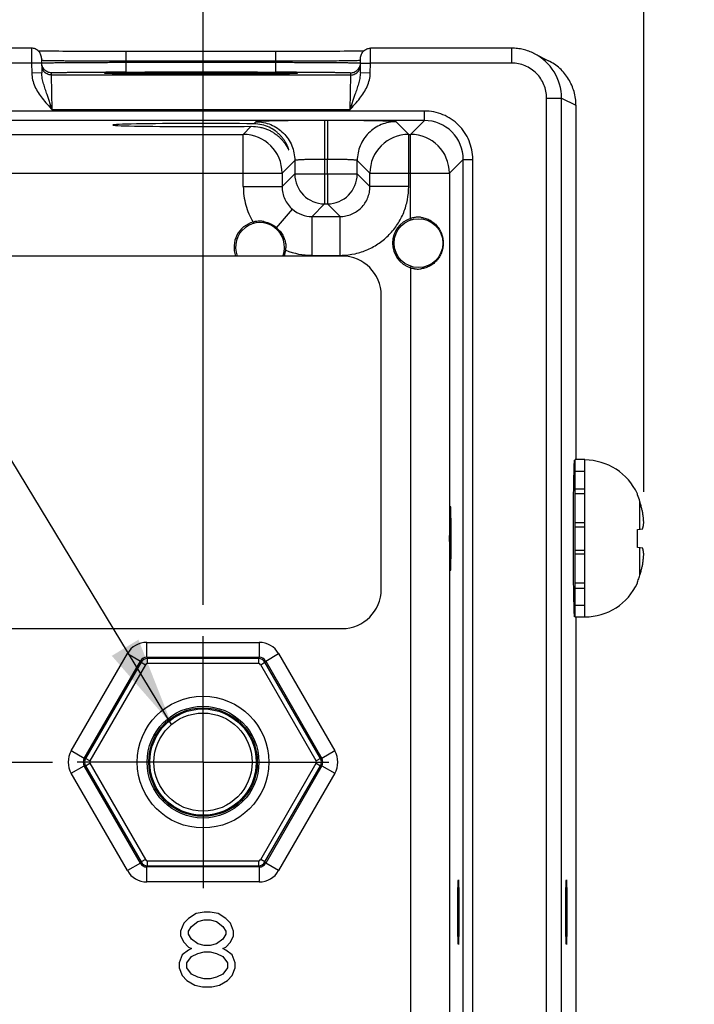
# Model space of a CAD drawing. Header units: inches. Extents: x 0 to 34, y 0 to 22.
# Tile 40 of 51: x 16.9 to 18.2, y 14.1 to 16. Entities that reach past the tile are written whole.
import ezdxf

# ---------------------------------------------------------------- set-up
doc = ezdxf.new("R2010")
doc.units = ezdxf.units.IN
doc.header["$LTSCALE"] = 1.87
doc.header["$MEASUREMENT"] = 0
doc.linetypes.add('CENTER', pattern=[0.6, 0.375, -0.075, 0.075, -0.075])
doc.layers.get('0').update_dxf_attribs({"linetype": 'CONTINUOUS'})
for name, color, linetype in [('02___PRT_ALL_AXES', 7, 'CONTINUOUS'), ('03___PRT_ALL_CURVES', 7, 'CONTINUOUS'), ('DETAIL', 7, 'CONTINUOUS'), ('DIMENSIONS', 7, 'CONTINUOUS')]:
    doc.layers.add(name, color=color, linetype=linetype)
doc.styles.get("Standard").update_dxf_attribs({"font": 'txt', "width": 0.8})
doc.dimstyles.new('DIMSTYLE_1', dxfattribs={"dimtxt": 0.125, "dimasz": 0.18, "dimexe": 0.18, "dimexo": 0.0625, "dimgap": 0.09, "dimtad": 0, "dimtih": 1, "dimtoh": 1, "dimdec": 3, "dimzin": 4, "dimdsep": 46, "dimtxsty": 'STANDARD', "dimblk": '_FILLED', "dimblk1": '_FILLED', "dimblk2": '_FILLED', "dimcen": 0.09, "dimadec": 0, "dimazin": 0, "dimtp": 0.001, "dimtm": 0.001, "dimtfac": 1, "dimtdec": 3, "dimtofl": 0, "dimtmove": 0, "dimatfit": 3, "dimldrblk": '_FILLED', "dimfxl": 1, "dimtolj": 1, "dimtzin": 4, "dimarcsym": 0})
doc.dimstyles.get("Standard").update_dxf_attribs({"dimtxt": 0.125, "dimasz": 0.18, "dimexe": 0.18, "dimexo": 0.0625, "dimgap": 0.09, "dimtad": 0, "dimtih": 1, "dimtoh": 1, "dimdec": 3, "dimzin": 4, "dimdsep": 46, "dimtxsty": 'STANDARD', "dimblk": '_FILLED', "dimblk1": '_FILLED', "dimblk2": '_FILLED', "dimcen": 0.09, "dimadec": 0, "dimazin": 0, "dimtol": 1, "dimtp": 0.01, "dimtm": 0.01, "dimtfac": 1, "dimtdec": 3, "dimtofl": 0, "dimtmove": 0, "dimatfit": 3, "dimldrblk": '_FILLED', "dimfxl": 1, "dimtolj": 1, "dimtzin": 4, "dimarcsym": 0})

# ---------------------------------------------------------------- blocks, each defined once
blk = doc.blocks.new('*D3')
at = {"layer": 'DIMENSIONS', "color": 2, "linetype": 'CONTINUOUS'}
blk.add_line((17.2453, 14.8535), (17.2453, 16.6435), dxfattribs=at)
at = {"layer": 'DIMENSIONS', "color": 2, "linetype": 'CONTINUOUS', "insert": (17.1828, 16.706), "char_height": 0.125, "width": 1.425, "attachment_point": 1, "rotation": 90, "line_spacing_factor": 0.9}
blk.add_mtext('9.665{\\Ftxt.shx;\\W1.000000;\\H0.125000; }[245.49]', dxfattribs=at)
blk = doc.blocks.new('_FILLED')
at = {"color": 0, "linetype": 'BYBLOCK'}
blk.add_solid([(0, 0), (-1, 0.174), (-1, -0.174)], dxfattribs=at)
blk = doc.blocks.new('*D4')
at = {"layer": 'DIMENSIONS', "color": 2, "linetype": 'CONTINUOUS'}
blk.add_line((18.1305, 15.0809), (18.1305, 16.6435), dxfattribs=at)
at = {"layer": 'DIMENSIONS', "color": 2, "linetype": 'CONTINUOUS', "insert": (18.068, 16.706), "char_height": 0.125, "width": 1.525, "attachment_point": 1, "rotation": 90, "line_spacing_factor": 0.9}
blk.add_mtext('10.550{\\Ftxt.shx;\\W1.000000;\\H0.125000; }[267.97]', dxfattribs=at)

msp = doc.modelspace()

# ---------------------------------------------------------------- linework, layer by layer
at = {"color": 7, "linetype": 'CONTINUOUS'}
for p, q in [((16.9008, 15.9713), (16.6518, 15.9713)), ((16.9008, 15.9713), (16.901, 15.9413)), ((16.9246, 15.9655), (16.9201, 15.9655)), ((16.9297, 15.9654), (16.9246, 15.9655)), ((16.9353, 15.9653), (16.9297, 15.9654)), ((16.9415, 15.9652), (16.9353, 15.9653)), ((16.9483, 15.9652), (16.9415, 15.9652)), ((16.9557, 15.9651), (16.9483, 15.9652)), ((16.9636, 15.965), (16.9557, 15.9651)), ((16.9721, 15.965), (16.9636, 15.965)), ((16.9812, 15.9649), (16.9721, 15.965)), ((16.9908, 15.9649), (16.9812, 15.9649)), ((17.0009, 15.9648), (16.9908, 15.9649)), ((17.0116, 15.9648), (17.0009, 15.9648)), ((17.0227, 15.9647), (17.0116, 15.9648)), ((17.0343, 15.9647), (17.0227, 15.9647)), ((17.0463, 15.9647), (17.0343, 15.9647)), ((17.0587, 15.9646), (17.0463, 15.9647)), ((17.0715, 15.9646), (17.0587, 15.9646)), ((17.0845, 15.9646), (17.0715, 15.9646)), ((17.3917, 15.9646), (17.0845, 15.9646)), ((17.0909, 15.945), (17.0909, 15.9646)), ((17.4018, 15.9646), (17.3917, 15.9646)), ((17.3917, 15.945), (17.3917, 15.9646)), ((17.4177, 15.9646), (17.4018, 15.9646)), ((17.4331, 15.9646), (17.4177, 15.9646)), ((17.4478, 15.9647), (17.4331, 15.9646)), ((17.4619, 15.9647), (17.4478, 15.9647)), ((17.4753, 15.9648), (17.4619, 15.9647)), ((17.4878, 15.9648), (17.4753, 15.9648)), ((17.4994, 15.9649), (17.4878, 15.9648)), ((17.5102, 15.965), (17.4994, 15.9649)), ((17.52, 15.965), (17.5102, 15.965)), ((17.529, 15.9651), (17.52, 15.965)), ((17.5371, 15.9652), (17.529, 15.9651)), ((17.5444, 15.9653), (17.5371, 15.9652)), ((17.5508, 15.9654), (17.5444, 15.9653)), ((17.5564, 15.9654), (17.5508, 15.9654)), ((17.5614, 15.9655), (17.5564, 15.9654)), ((17.5656, 15.9656), (17.5614, 15.9655)), ((17.5682, 15.9657), (17.5656, 15.9656)), ((17.5816, 15.9413), (17.5818, 15.9713)), ((17.8653, 15.9713), (17.5818, 15.9713)), ((17.8653, 15.9413), (17.8653, 15.9713)), ((17.9101, 15.9607), (17.939, 15.9462)), ((16.901, 15.9413), (16.6516, 15.9413)), ((16.921, 15.9416), (16.901, 15.9413)), ((16.901, 15.9413), (16.9013, 15.9215)), ((16.9208, 15.9516), (16.9213, 15.9219)), ((16.9211, 15.9465), (16.9209, 15.9466)), ((17.3917, 15.945), (17.0909, 15.945)), ((17.0909, 15.945), (17.0909, 15.943)), ((17.0909, 15.943), (17.3917, 15.943)), ((17.0909, 15.9234), (17.0909, 15.943)), ((17.3917, 15.945), (17.3917, 15.943)), ((17.3917, 15.9234), (17.3917, 15.943)), ((17.5617, 15.9466), (17.56, 15.9464)), ((17.5613, 15.9219), (17.5618, 15.9516)), ((17.5616, 15.9416), (17.5816, 15.9413)), ((17.5813, 15.9215), (17.5816, 15.9413)), ((17.8653, 15.9413), (17.5816, 15.9413)), ((16.9213, 15.9219), (16.9013, 15.9215)), ((16.9411, 15.9174), (16.941, 15.9221)), ((17.5415, 15.9174), (16.9411, 15.9174)), ((16.9426, 15.8474), (16.9411, 15.9174)), ((17.051, 15.9212), (17.0574, 15.921)), ((17.0567, 15.921), (17.0543, 15.9211)), ((17.0595, 15.921), (17.0567, 15.921)), ((17.0629, 15.9209), (17.0595, 15.921)), ((17.0669, 15.9208), (17.0629, 15.9209)), ((17.0714, 15.9207), (17.0669, 15.9208)), ((17.0764, 15.9206), (17.0714, 15.9207)), ((17.0821, 15.9206), (17.0764, 15.9206)), ((17.0884, 15.9205), (17.0821, 15.9206)), ((17.0954, 15.9204), (17.0884, 15.9205)), ((17.0909, 15.9234), (17.3917, 15.9234)), ((17.103, 15.9203), (17.0954, 15.9204)), ((17.1113, 15.9203), (17.103, 15.9203)), ((17.1202, 15.9202), (17.1113, 15.9203)), ((17.1298, 15.9202), (17.1202, 15.9202)), ((17.14, 15.9201), (17.1298, 15.9202)), ((17.1508, 15.92), (17.14, 15.9201)), ((17.1622, 15.92), (17.1508, 15.92)), ((17.1741, 15.9199), (17.1622, 15.92)), ((17.1866, 15.9199), (17.1741, 15.9199)), ((17.1995, 15.9199), (17.1866, 15.9199)), ((17.2128, 15.9199), (17.1995, 15.9199)), ((17.2265, 15.9198), (17.2128, 15.9199)), ((17.2404, 15.9198), (17.2265, 15.9198)), ((17.2384, 15.9198), (17.2413, 15.9198)), ((17.2551, 15.9198), (17.2404, 15.9198)), ((17.2413, 15.9198), (17.2445, 15.9198)), ((17.2684, 15.9199), (17.2551, 15.9198)), ((17.2814, 15.9199), (17.2684, 15.9199)), ((17.294, 15.9199), (17.2814, 15.9199)), ((17.3062, 15.9199), (17.294, 15.9199)), ((17.3179, 15.92), (17.3062, 15.9199)), ((17.3291, 15.92), (17.3179, 15.92)), ((17.3398, 15.9201), (17.3291, 15.92)), ((17.3499, 15.9201), (17.3398, 15.9201)), ((17.3593, 15.9202), (17.3499, 15.9201)), ((17.3682, 15.9203), (17.3593, 15.9202)), ((17.3765, 15.9203), (17.3682, 15.9203)), ((17.3842, 15.9204), (17.3765, 15.9203)), ((17.3912, 15.9205), (17.3842, 15.9204)), ((17.3976, 15.9205), (17.3912, 15.9205)), ((17.4035, 15.9206), (17.3976, 15.9205)), ((17.4087, 15.9207), (17.4035, 15.9206)), ((17.4134, 15.9208), (17.4087, 15.9207)), ((17.4175, 15.9208), (17.4134, 15.9208)), ((17.4211, 15.9209), (17.4175, 15.9208)), ((17.4242, 15.921), (17.4211, 15.9209)), ((17.4268, 15.9211), (17.4242, 15.921)), ((17.425, 15.921), (17.4316, 15.9212)), ((17.4289, 15.9211), (17.4268, 15.9211)), ((17.4305, 15.9212), (17.4289, 15.9211)), ((17.5415, 15.9174), (17.54, 15.8474)), ((17.5416, 15.9221), (17.5415, 15.9174)), ((17.5813, 15.9215), (17.5613, 15.9219)), ((16.9426, 15.8474), (16.9321, 15.8784)), ((17.5505, 15.8784), (17.54, 15.8474)), ((17.9353, 15.8713), (17.9653, 15.8713)), ((17.9353, 12.6028), (17.9353, 15.8713)), ((17.9653, 15.8713), (17.9943, 15.8568)), ((17.9653, 12.6028), (17.9653, 15.8713)), ((17.9943, 15.8568), (17.9943, 15.1453)), ((17.69, 15.8452), (10.2997, 15.8452)), ((17.54, 15.8474), (16.9426, 15.8474)), ((17.69, 15.8262), (17.69, 15.8452)), ((17.69, 15.8262), (10.2997, 15.8262)), ((17.3423, 15.8145), (17.3262, 15.7984)), ((17.3515, 15.8238), (17.3473, 15.8195)), ((17.4951, 15.8261), (17.4895, 15.8261)), ((17.4895, 15.8261), (17.4895, 15.7482)), ((17.4951, 15.8261), (17.4951, 15.7482)), ((17.6584, 15.7984), (17.6331, 15.8238)), ((17.69, 15.8262), (17.6622, 15.7984)), ((16.7284, 15.7984), (17.3262, 15.7984)), ((17.3262, 15.6934), (17.3262, 15.7984)), ((17.6584, 15.7984), (17.6622, 15.7984)), ((17.6584, 15.6934), (17.6584, 15.7984)), ((17.6622, 15.6296), (17.6622, 15.7984)), ((17.4295, 15.7458), (17.4042, 15.7204)), ((17.4295, 15.7458), (17.4295, 15.7188)), ((17.4951, 15.7482), (17.4895, 15.7482)), ((17.4895, 15.7482), (17.4895, 15.7188)), ((17.4951, 15.7188), (17.4951, 15.7482)), ((17.5551, 15.7188), (17.5551, 15.7458)), ((17.5805, 15.7204), (17.5551, 15.7458)), ((17.768, 15.7482), (17.7402, 15.7204)), ((17.768, 15.7482), (17.787, 15.7482)), ((17.768, 12.7259), (17.768, 15.7482)), ((17.787, 12.7259), (17.787, 15.7482)), ((16.6505, 15.7204), (17.4042, 15.7204)), ((17.4042, 15.7204), (17.4042, 15.6934)), ((17.4295, 15.7188), (17.4042, 15.6934)), ((17.4295, 15.7188), (17.5551, 15.7188)), ((17.4895, 15.7188), (17.4895, 15.6588)), ((17.4951, 15.7188), (17.4951, 15.6588)), ((17.5551, 15.7188), (17.5805, 15.6934)), ((17.5805, 15.7204), (17.7402, 15.7204)), ((17.5805, 15.6934), (17.5805, 15.7204)), ((17.7402, 15.7204), (17.7402, 12.7537)), ((17.3262, 15.6934), (17.4042, 15.6934)), ((17.6584, 15.6934), (17.5805, 15.6934)), ((17.4895, 15.6588), (17.4642, 15.6334)), ((17.4895, 15.6588), (17.4951, 15.6588)), ((17.4951, 15.6588), (17.5205, 15.6334)), ((17.393, 15.6109), (17.425, 15.648)), ((17.3459, 15.6224), (17.3467, 15.6195)), ((17.4642, 15.6334), (17.5205, 15.6334)), ((17.4642, 15.5554), (17.4642, 15.6334)), ((17.5205, 15.5554), (17.5205, 15.6334)), ((17.6622, 15.6296), (17.6631, 15.6267)), ((17.393, 15.6109), (17.3918, 15.6094)), ((17.4116, 15.5658), (17.4086, 15.5662)), ((17.5246, 15.5541), (10.438, 15.5541)), ((17.4642, 15.5554), (17.5205, 15.5554)), ((17.6622, 15.5305), (17.6631, 15.5334)), ((17.6622, 15.5305), (17.6622, 12.9436)), ((17.6034, 14.8848), (17.6034, 15.4753)), ((18.0123, 15.1453), (17.9926, 15.1453)), ((17.9926, 14.8288), (17.9926, 15.1453)), ((18.0123, 14.8288), (18.0123, 15.1453)), ((18.0123, 15.1214), (17.9926, 15.1214)), ((17.9926, 15.087), (18.0123, 15.087)), ((18.0123, 15.0766), (17.9926, 15.0766)), ((18.1176, 15.0749), (18.1176, 15.0768)), ((18.1227, 15.0059), (18.1227, 15.061)), ((18.0123, 15.0187), (17.9926, 15.0187)), ((17.9926, 15.0106), (18.0123, 15.0106)), ((18.1176, 15.0053), (18.1283, 15.0065)), ((18.1176, 14.9688), (18.1176, 15.0053)), ((18.1283, 14.9676), (18.1176, 14.9688)), ((18.1227, 14.9131), (18.1227, 14.9682)), ((17.9926, 14.9635), (18.0123, 14.9635)), ((18.0123, 14.9554), (17.9926, 14.9554)), ((18.0123, 14.8975), (17.9926, 14.8975)), ((17.9926, 14.8871), (18.0123, 14.8871)), ((18.1176, 14.8973), (18.1176, 14.8992)), ((18.0123, 14.8527), (17.9926, 14.8527)), ((18.0123, 14.8288), (17.9926, 14.8288)), ((17.9943, 14.8288), (17.9943, 12.6173)), ((10.438, 14.806), (17.5246, 14.806)), ((17.1324, 14.7785), (17.3582, 14.7785)), ((17.1324, 14.7485), (17.1324, 14.7785)), ((17.3582, 14.7785), (17.3582, 14.7485)), ((16.9806, 14.5605), (17.0935, 14.756)), ((17.0935, 14.756), (17.1195, 14.741)), ((17.1324, 14.7485), (17.3582, 14.7485)), ((17.1324, 14.7485), (17.1339, 14.746)), ((17.3582, 14.7485), (17.3567, 14.746)), ((17.3712, 14.741), (17.3971, 14.756)), ((17.3971, 14.756), (17.51, 14.5605)), ((17.0066, 14.5455), (17.1195, 14.741)), ((17.1209, 14.7385), (17.0095, 14.5455)), ((17.1295, 14.7336), (17.0181, 14.5405)), ((17.1195, 14.741), (17.1209, 14.7385)), ((17.1209, 14.7386), (17.1295, 14.7336)), ((17.3567, 14.746), (17.1339, 14.746)), ((17.1339, 14.7361), (17.1339, 14.746)), ((17.3567, 14.7361), (17.1339, 14.7361)), ((17.3567, 14.7461), (17.3567, 14.7361)), ((17.3611, 14.7336), (17.3697, 14.7385)), ((17.4725, 14.5405), (17.3611, 14.7336)), ((17.3712, 14.741), (17.3697, 14.7385)), ((17.4812, 14.5455), (17.3697, 14.7385)), ((17.3712, 14.741), (17.484, 14.5455)), ((17.0066, 14.5455), (16.9806, 14.5605)), ((17.51, 14.5605), (17.484, 14.5455)), ((16.9806, 14.5156), (17.0066, 14.5306)), ((17.0066, 14.5455), (17.0095, 14.5455)), ((17.0066, 14.5306), (17.0095, 14.5306)), ((17.1195, 14.3351), (17.0066, 14.5306)), ((17.0181, 14.5405), (17.0095, 14.5455)), ((17.0095, 14.5306), (17.0181, 14.5356)), ((17.0095, 14.5306), (17.1209, 14.3375)), ((17.0181, 14.5356), (17.1295, 14.3425)), ((17.3611, 14.3425), (17.4725, 14.5356)), ((17.3697, 14.3375), (17.4812, 14.5306)), ((17.484, 14.5306), (17.3712, 14.3351)), ((17.4812, 14.5455), (17.4725, 14.5405)), ((17.4725, 14.5356), (17.4812, 14.5306)), ((17.484, 14.5455), (17.4812, 14.5455)), ((17.484, 14.5306), (17.4812, 14.5306)), ((17.484, 14.5306), (17.51, 14.5156)), ((17.0935, 14.3201), (16.9806, 14.5156)), ((17.51, 14.5156), (17.3971, 14.3201)), ((17.1195, 14.3351), (17.0935, 14.3201)), ((17.1195, 14.3351), (17.1209, 14.3375)), ((17.1295, 14.3425), (17.1209, 14.3375)), ((17.1339, 14.34), (17.3567, 14.34)), ((17.1339, 14.33), (17.1339, 14.34)), ((17.3567, 14.34), (17.3567, 14.3301)), ((17.3697, 14.3375), (17.3611, 14.3425)), ((17.3712, 14.3351), (17.3697, 14.3375)), ((17.3971, 14.3201), (17.3712, 14.3351)), ((17.1324, 14.3276), (17.1339, 14.3301)), ((17.3582, 14.3276), (17.1324, 14.3276)), ((17.1324, 14.2976), (17.1324, 14.3276)), ((17.1339, 14.3301), (17.3567, 14.3301)), ((17.3582, 14.3276), (17.3567, 14.3301)), ((17.3582, 14.3276), (17.3582, 14.2976)), ((17.3582, 14.2976), (17.1324, 14.2976)), ((17.2317, 14.2339), (17.2161, 14.2243)), ((17.2473, 14.237), (17.2317, 14.2339)), ((17.2598, 14.237), (17.2473, 14.237)), ((17.2754, 14.2339), (17.2598, 14.237)), ((17.2911, 14.2243), (17.2754, 14.2339)), ((17.2067, 14.2147), (17.2004, 14.1988)), ((17.2161, 14.2243), (17.2067, 14.2147)), ((17.2223, 14.2083), (17.2348, 14.2179)), ((17.2348, 14.2179), (17.2473, 14.2211)), ((17.2473, 14.2211), (17.2598, 14.2211)), ((17.2598, 14.2211), (17.2723, 14.2179)), ((17.2723, 14.2179), (17.2848, 14.2083)), ((17.3004, 14.2147), (17.2911, 14.2243)), ((17.3067, 14.1988), (17.3004, 14.2147)), ((17.2004, 14.1988), (17.2004, 14.1892)), ((17.2161, 14.1988), (17.2223, 14.2083)), ((17.2161, 14.1924), (17.2161, 14.1988)), ((17.2848, 14.2083), (17.2911, 14.1988)), ((17.2911, 14.1988), (17.2911, 14.1924)), ((17.3067, 14.1892), (17.3067, 14.1988)), ((17.2004, 14.1892), (17.2067, 14.1764)), ((17.2067, 14.1764), (17.2161, 14.1668)), ((17.2223, 14.1828), (17.2161, 14.1924)), ((17.2348, 14.1732), (17.2223, 14.1828)), ((17.2848, 14.1828), (17.2723, 14.1732)), ((17.2911, 14.1924), (17.2848, 14.1828)), ((17.2911, 14.1668), (17.3004, 14.1764)), ((17.3004, 14.1764), (17.3067, 14.1892)), ((17.2161, 14.1605), (17.2036, 14.1509)), ((17.2161, 14.1668), (17.2223, 14.1636)), ((17.2223, 14.1636), (17.2161, 14.1605)), ((17.2223, 14.1477), (17.2348, 14.1541)), ((17.2473, 14.17), (17.2348, 14.1732)), ((17.2348, 14.1541), (17.2473, 14.1573)), ((17.2598, 14.17), (17.2473, 14.17)), ((17.2473, 14.1573), (17.2598, 14.1573)), ((17.2723, 14.1732), (17.2598, 14.17)), ((17.2598, 14.1573), (17.2723, 14.1541)), ((17.2723, 14.1541), (17.2848, 14.1477)), ((17.2848, 14.1636), (17.2911, 14.1668)), ((17.2911, 14.1605), (17.2848, 14.1636)), ((17.3036, 14.1509), (17.2911, 14.1605)), ((17.2036, 14.1509), (17.1973, 14.1349)), ((17.1973, 14.1349), (17.1973, 14.1253)), ((17.2129, 14.1349), (17.2223, 14.1477)), ((17.2129, 14.1253), (17.2129, 14.1349)), ((17.2848, 14.1477), (17.2942, 14.1349)), ((17.2942, 14.1349), (17.2942, 14.1253)), ((17.3098, 14.1349), (17.3036, 14.1509)), ((17.3098, 14.1253), (17.3098, 14.1349)), ((17.1973, 14.1253), (17.2036, 14.1094)), ((17.2223, 14.1126), (17.2129, 14.1253)), ((17.2942, 14.1253), (17.2848, 14.1126)), ((17.3036, 14.1094), (17.3098, 14.1253)), ((17.2036, 14.1094), (17.2129, 14.0998)), ((17.2129, 14.0998), (17.2286, 14.0902)), ((17.2348, 14.1062), (17.2223, 14.1126)), ((17.2473, 14.103), (17.2348, 14.1062)), ((17.2598, 14.103), (17.2473, 14.103)), ((17.2723, 14.1062), (17.2598, 14.103)), ((17.2848, 14.1126), (17.2723, 14.1062)), ((17.2786, 14.0902), (17.2942, 14.0998)), ((17.2942, 14.0998), (17.3036, 14.1094)), ((17.2286, 14.0902), (17.2442, 14.087)), ((17.2442, 14.087), (17.2629, 14.087)), ((17.2629, 14.087), (17.2786, 14.0902))]:
    msp.add_line(p, q, dxfattribs=at)
for points in [[(16.9201, 15.9655), (16.9161, 15.9656), (16.9144, 15.9657)], [(17.0543, 15.9211), (17.0524, 15.9212), (17.0517, 15.9212), (17.051, 15.9212), (17.0505, 15.9213), (17.0502, 15.9213), (17.0499, 15.9213), (17.0499, 15.9213)], [(17.4328, 15.9213), (17.4328, 15.9213), (17.4327, 15.9213), (17.4325, 15.9213), (17.4322, 15.9213), (17.4318, 15.9212), (17.4312, 15.9212), (17.4305, 15.9212)]]:
    msp.add_lwpolyline(points, dxfattribs=at)
for centre, radius in [((17.6781, 15.58), 0.049), ((17.2453, 14.538), 0.1322), ((17.2453, 14.538), 0.1122), ((17.2453, 14.538), 0.109), ((17.2453, 14.538), 0.1068), ((17.2453, 14.538), 0.0985), ((17.2453, 14.538), 0.0985)]:
    msp.add_circle(centre, radius, dxfattribs=at)
for centre, radius, start, end in [((17.8653, 15.8713), 0.1, 359.9986, 63.438), ((16.9411, 15.9374), 0.02, 181.0001, 216.6012), ((16.941, 15.9421), 0.02, 194.5364, 225.9248), ((17.5416, 15.9421), 0.02, 314.0835, 345.5951), ((17.5415, 15.9374), 0.02, 323.3984, 358.9999), ((17.0904, -0.5041), 16.4275, 89.99817, 90.14165), ((17.3918, -0.8403), 16.7636, 89.85961, 90.00038), ((17.69, 15.7482), 0.078, 359.9893, 90.0102), ((17.3261, 15.7204), 0.078, 0.0209, 89.9791), ((17.6585, 15.7204), 0.078, 90.0209, 179.9791), ((17.6621, 15.7204), 0.078, 0.0209, 89.9791), ((17.4895, 15.7188), 0.06, 180.0216, 269.9784), ((17.4951, 15.7188), 0.06, 270.0216, 359.9784), ((17.4641, 15.6934), 0.06, 229.2465, 270.0293), ((17.3598, 15.572), 0.0522, 105.4491, 200.2116), ((17.3598, 15.572), 0.0492, 339.681, 201.5842), ((17.3583, 15.5754), 0.0486, 100.3255, 104.8795), ((17.3584, 15.5752), 0.0488, 96.1648, 100.324), ((17.3584, 15.5748), 0.0492, 88.8843, 96.1616), ((17.3584, 15.574), 0.05, 84.5814, 88.8928), ((17.3583, 15.5733), 0.0507, 79.9094, 84.5777), ((17.6781, 15.58), 0.052, 107.7952, 252.2104), ((17.6775, 15.5835), 0.0485, 99.1967, 108.4385), ((17.6775, 15.5837), 0.0483, 90.0106, 99.1903), ((17.6775, 15.5838), 0.0482, 86.5608, 89.9996), ((17.6775, 15.5838), 0.0483, 82.8294, 86.5605), ((17.3563, 15.5681), 0.0564, 49.4115, 58.2888), ((17.3562, 15.5679), 0.0566, 41.7173, 49.4241), ((17.3598, 15.572), 0.0522, 339.8324, 353.1461), ((17.3633, 15.5711), 0.0486, 353.7166, 359.0679), ((17.4641, 15.6934), 0.1379, 247.6057, 270.004), ((17.5205, 15.6929), 0.1375, 269.9967, 271.6737), ((17.5246, 15.4753), 0.0787, 0, 90), ((17.6775, 15.5766), 0.0485, 251.5651, 260.7915), ((17.6775, 15.5762), 0.0482, 260.7848, 270.0029), ((17.6775, 15.5762), 0.0482, 270.0002, 270.8057), ((17.6775, 15.5763), 0.0483, 270.8064, 276.9566), ((18.0123, 15.0289), 0.1157, 24.4946, 90), ((18.0079, 15.0265), 0.1199, 16.7057, 23.8165), ((17.8766, 14.9871), 0.257, 14.7919, 16.7107), ((17.8766, 14.9871), 0.257, 13.8932, 14.7919), ((17.8765, 14.9871), 0.257, 13.0904, 13.8932), ((17.8765, 14.9871), 0.2571, 11.595, 13.0903), ((17.941, 15.0087), 0.1897, 8.0595, 9.1196), ((17.9409, 15.0087), 0.1898, 7.6502, 8.0595), ((17.9408, 15.0087), 0.1899, 7.0135, 7.6502), ((17.9407, 15.0086), 0.19, 6.5205, 7.0135), ((17.9406, 15.0086), 0.1902, 5.9825, 6.5205), ((17.9404, 15.0086), 0.1903, 5.4364, 5.9825), ((17.9403, 15.0086), 0.1904, 4.9662, 5.4364), ((17.9401, 15.0086), 0.1906, 4.3412, 4.9662), ((18.057, 15.0256), 0.0738, 344.9417, 346.5965), ((18.0583, 15.0253), 0.0725, 346.6011, 347.2486), ((18.0591, 15.0251), 0.0717, 347.2479, 348.2632), ((18.06, 15.025), 0.0708, 348.2637, 349.0563), ((18.0607, 15.0248), 0.0701, 349.0562, 349.9274), ((18.0614, 15.0247), 0.0694, 349.9274, 350.8184), ((18.062, 15.0246), 0.0687, 350.8186, 351.5909), ((18.0626, 15.0245), 0.0681, 351.5905, 352.6242), ((17.94, 15.0086), 0.1908, 3.9629, 4.3412), ((18.0632, 15.0244), 0.0675, 352.6248, 353.2543), ((17.9397, 15.0086), 0.191, 2.9693, 3.9627), ((18.0639, 15.0244), 0.0668, 353.2526, 354.9187), ((18.0573, 14.9485), 0.0735, 13.3997, 15.0617), ((18.0584, 14.9488), 0.0725, 12.7374, 13.3986), ((18.0591, 14.9489), 0.0717, 11.7363, 12.738), ((18.06, 14.9491), 0.0708, 10.9278, 11.7359), ((18.0607, 14.9493), 0.0701, 10.0722, 10.9279), ((17.9406, 14.9655), 0.1901, 353.3637, 353.9064), ((18.0614, 14.9494), 0.0694, 9.1645, 10.0723), ((17.9405, 14.9655), 0.1903, 353.9064, 354.4478), ((17.9403, 14.9655), 0.1904, 354.4478, 354.9326), ((18.062, 14.9495), 0.0687, 8.4089, 9.1642), ((18.0627, 14.9496), 0.0681, 7.3582, 8.4094), ((17.9402, 14.9655), 0.1906, 354.9327, 355.5724), ((18.0632, 14.9497), 0.0675, 6.7456, 7.3575), ((17.94, 14.9655), 0.1907, 355.5724, 355.9726), ((18.0639, 14.9497), 0.0668, 5.0813, 6.7473), ((17.9397, 14.9655), 0.191, 355.9728, 357.0308), ((17.8766, 14.987), 0.257, 345.2085, 346.1002), ((17.8765, 14.987), 0.257, 346.1002, 346.91), ((17.8765, 14.987), 0.2571, 346.91, 348.405), ((17.941, 14.9654), 0.1897, 350.8804, 351.8817), ((17.9409, 14.9654), 0.1898, 351.8817, 352.2633), ((17.9408, 14.9654), 0.1899, 352.2633, 352.8902), ((17.9407, 14.9655), 0.19, 352.8902, 353.3637), ((18.008, 14.9475), 0.1197, 338.5478, 340.9214), ((18.0074, 14.9477), 0.1204, 340.9218, 343.2903), ((17.8766, 14.987), 0.257, 343.2893, 345.2085), ((18.0123, 14.9452), 0.1157, 270, 335.5054), ((18.0086, 14.9473), 0.1192, 336.1709, 338.5474), ((17.5246, 14.8848), 0.0787, 270, 360), ((17.1324, 14.7335), 0.045, 90.0003, 149.9997), ((17.3582, 14.7335), 0.045, 30.0003, 89.9997), ((17.1324, 14.7336), 0.0149, 89.908, 150.0917), ((17.3582, 14.7336), 0.0149, 29.9079, 90.0917), ((17.1339, 14.731), 0.015, 90.0783, 149.9687), ((17.1339, 14.7311), 0.005, 89.9984, 150.0016), ((17.3567, 14.731), 0.015, 30.1132, 89.9687), ((17.3567, 14.7311), 0.005, 29.9984, 90.0016), ((17.0196, 14.538), 0.045, 150.0003, 209.9997), ((17.471, 14.538), 0.045, 330.0003, 29.9997), ((17.0195, 14.538), 0.0149, 149.9081, 210.0917), ((17.0225, 14.538), 0.015, 150.0434, 209.9688), ((17.0224, 14.538), 0.005, 149.9984, 210.0016), ((17.4682, 14.538), 0.005, 329.9984, 30.0016), ((17.4682, 14.538), 0.015, 330.0434, 29.9688), ((17.4711, 14.538), 0.0149, 329.9081, 30.0917), ((17.1324, 14.3425), 0.0149, 209.9079, 270.0917), ((17.1339, 14.3451), 0.015, 210.1132, 269.9687), ((17.1339, 14.345), 0.005, 209.9984, 270.0016), ((17.3567, 14.345), 0.005, 269.9984, 330.0016), ((17.3567, 14.3451), 0.015, 270.0783, 329.9687), ((17.3582, 14.3425), 0.0149, 269.908, 330.0917), ((17.1324, 14.3426), 0.045, 210.0003, 269.9997), ((17.3582, 14.3426), 0.045, 270.0003, 329.9997)]:
    msp.add_arc(centre, radius, start, end, dxfattribs=at)
msp.add_ellipse((17.2413, 15.8171), major_axis=(0.1771, 0), ratio=0.017455, start_param=0.92934, end_param=5.318939, dxfattribs=at)
for centre in [(17.7418, 14.987), (17.7581, 14.237), (17.975, 14.237)]:
    msp.add_ellipse(centre, major_axis=(0, 0.065), ratio=0.017455, dxfattribs=at)
for points, knots in [([(16.9208, 15.9516), (16.9208, 15.9529), (16.9205, 15.9555), (16.9193, 15.9592), (16.9174, 15.9626), (16.9149, 15.9656), (16.9119, 15.9681), (16.9084, 15.9699), (16.9047, 15.971), (16.9021, 15.9713), (16.9008, 15.9713)], [0, 0, 0, 0, 0.124899, 0.250022, 0.375002, 0.499994, 0.624987, 0.74997, 0.875096, 1, 1, 1, 1]), ([(17.5618, 15.9516), (17.5618, 15.9529), (17.5621, 15.9555), (17.5633, 15.9592), (17.5652, 15.9626), (17.5677, 15.9656), (17.5707, 15.9681), (17.5742, 15.9699), (17.5779, 15.971), (17.5805, 15.9713), (17.5818, 15.9713)], [0, 0, 0, 0, 0.124899, 0.250022, 0.375002, 0.499994, 0.624987, 0.74997, 0.875096, 1, 1, 1, 1]), ([(17.9101, 15.9607), (17.9066, 15.9625), (17.8995, 15.9655), (17.8884, 15.9688), (17.8769, 15.9708), (17.8692, 15.9713), (17.8653, 15.9713)], [0, 0, 0, 0, 0.249997, 0.499978, 0.750053, 1, 1, 1, 1]), ([(16.921, 15.9417), (16.921, 15.9417), (16.921, 15.9417), (16.921, 15.9417), (16.9211, 15.9418), (16.9212, 15.9418), (16.9213, 15.9418), (16.9215, 15.9418), (16.9218, 15.9418), (16.9223, 15.9418), (16.9229, 15.9419), (16.9235, 15.9419), (16.9243, 15.9419), (16.9251, 15.9419), (16.9265, 15.942), (16.9284, 15.942), (16.931, 15.9421), (16.934, 15.9421), (16.9374, 15.9422), (16.9412, 15.9422), (16.9453, 15.9423), (16.9514, 15.9423), (16.96, 15.9424), (16.9711, 15.9425), (16.9835, 15.9426), (16.9968, 15.9427), (17.0111, 15.9428), (17.0261, 15.9428), (17.0418, 15.9429), (17.0634, 15.943), (17.0799, 15.943), (17.0909, 15.943)], [0, 0, 0, 0, 0.000102, 0.000337, 0.00072, 0.00125, 0.00193, 0.002759, 0.004866, 0.00757, 0.010871, 0.014769, 0.01926, 0.024341, 0.03001, 0.043094, 0.058484, 0.076143, 0.096026, 0.118088, 0.142275, 0.168528, 0.226978, 0.292874, 0.365585, 0.444407, 0.528583, 0.617303, 0.709704, 0.804899, 1, 1, 1, 1]), ([(17.0909, 15.945), (17.0802, 15.945), (17.0592, 15.945), (17.0287, 15.9452), (17.0044, 15.9453), (16.9864, 15.9454), (16.9743, 15.9455), (16.9631, 15.9457), (16.9532, 15.9458), (16.9444, 15.9459), (16.937, 15.946), (16.9317, 15.9461), (16.9281, 15.9462), (16.926, 15.9463), (16.9243, 15.9463), (16.9229, 15.9464), (16.9219, 15.9465), (16.9213, 15.9465), (16.9211, 15.9465)], [0, 0, 0, 0, 0.188822, 0.370895, 0.539682, 0.617164, 0.689094, 0.754825, 0.813769, 0.865391, 0.909232, 0.944892, 0.959553, 0.972053, 0.982367, 0.990474, 0.996354, 1, 1, 1, 1]), ([(17.56, 15.9464), (17.5591, 15.9464), (17.5568, 15.9463), (17.5527, 15.9462), (17.5473, 15.9461), (17.5406, 15.9459), (17.5328, 15.9458), (17.5202, 15.9457), (17.502, 15.9455), (17.4776, 15.9453), (17.4506, 15.9452), (17.4216, 15.945), (17.4018, 15.945), (17.3917, 15.945)], [0, 0, 0, 0, 0.016657, 0.041157, 0.073313, 0.112865, 0.159499, 0.212843, 0.3379, 0.484055, 0.646651, 0.820479, 1, 1, 1, 1]), ([(17.3917, 15.943), (17.4027, 15.943), (17.4192, 15.943), (17.4409, 15.9429), (17.4565, 15.9428), (17.4715, 15.9428), (17.4858, 15.9427), (17.4992, 15.9426), (17.5115, 15.9425), (17.5226, 15.9424), (17.5312, 15.9423), (17.5373, 15.9423), (17.5414, 15.9422), (17.5452, 15.9422), (17.5486, 15.9421), (17.5516, 15.9421), (17.5542, 15.942), (17.5561, 15.942), (17.5575, 15.9419), (17.5583, 15.9419), (17.5591, 15.9419), (17.5598, 15.9419), (17.5603, 15.9418), (17.5608, 15.9418), (17.5611, 15.9418), (17.5613, 15.9418), (17.5614, 15.9418), (17.5615, 15.9418), (17.5616, 15.9417), (17.5616, 15.9417), (17.5616, 15.9417), (17.5616, 15.9417)], [0, 0, 0, 0, 0.195101, 0.290295, 0.382696, 0.471416, 0.555592, 0.634414, 0.707125, 0.773021, 0.831471, 0.857724, 0.881912, 0.903973, 0.923856, 0.941515, 0.956906, 0.96999, 0.975658, 0.98074, 0.985231, 0.989129, 0.99243, 0.995135, 0.997241, 0.99807, 0.99875, 0.999281, 0.999663, 0.999898, 1, 1, 1, 1]), ([(17.9353, 15.8713), (17.9353, 15.8758), (17.9344, 15.885), (17.9304, 15.8982), (17.9239, 15.9104), (17.9152, 15.9211), (17.9045, 15.9299), (17.8923, 15.9364), (17.8791, 15.9404), (17.8699, 15.9413), (17.8653, 15.9413)], [0, 0, 0, 0, 0.125003, 0.249998, 0.375, 0.5, 0.625, 0.750002, 0.874997, 1, 1, 1, 1]), ([(17.9943, 15.8568), (17.9943, 15.8614), (17.9937, 15.8706), (17.9908, 15.8842), (17.9861, 15.8973), (17.9796, 15.9095), (17.9716, 15.9208), (17.962, 15.9309), (17.9511, 15.9395), (17.9431, 15.9442), (17.939, 15.9462)], [0, 0, 0, 0, 0.124971, 0.250008, 0.374993, 0.499993, 0.624995, 0.749993, 0.874995, 1, 1, 1, 1]), ([(16.9013, 15.9215), (16.9014, 15.9169), (16.9027, 15.9076), (16.9074, 15.8944), (16.914, 15.8821), (16.9194, 15.8745), (16.9222, 15.8708)], [0, 0, 0, 0, 0.249921, 0.499902, 0.749954, 1, 1, 1, 1]), ([(16.9321, 15.8784), (16.9309, 15.882), (16.9291, 15.8874), (16.9268, 15.8946), (16.9252, 15.9), (16.9237, 15.9053), (16.9221, 15.9126), (16.9214, 15.9182), (16.9213, 15.9219)], [0, 0, 0, 0, 0.254102, 0.379513, 0.504038, 0.628001, 0.751758, 1, 1, 1, 1]), ([(16.9411, 15.9174), (16.9395, 15.9174), (16.9364, 15.9178), (16.932, 15.9194), (16.9281, 15.9219), (16.9259, 15.9242), (16.925, 15.9255)], [0, 0, 0, 0, 0.249896, 0.50005, 0.749994, 1, 1, 1, 1]), ([(16.941, 15.9221), (16.9397, 15.9221), (16.9371, 15.9223), (16.9334, 15.9234), (16.93, 15.9252), (16.928, 15.9268), (16.9271, 15.9277)], [0, 0, 0, 0, 0.2498, 0.500054, 0.750021, 1, 1, 1, 1]), ([(16.941, 15.9221), (16.941, 15.9221), (16.941, 15.9221), (16.9411, 15.9221), (16.9413, 15.9222), (16.9415, 15.9222), (16.9418, 15.9222), (16.9421, 15.9222), (16.9425, 15.9223), (16.9431, 15.9223), (16.9441, 15.9223), (16.9454, 15.9224), (16.947, 15.9224), (16.9488, 15.9225), (16.9509, 15.9225), (16.9531, 15.9226), (16.9556, 15.9226), (16.9594, 15.9227), (16.9646, 15.9228), (16.9715, 15.9229), (16.9792, 15.9229), (16.9876, 15.923), (16.9966, 15.9231), (17.0063, 15.9232), (17.0165, 15.9232), (17.0311, 15.9233), (17.0422, 15.9233), (17.0498, 15.9233)], [0, 0, 0, 0, 0.00037, 0.001244, 0.002666, 0.004642, 0.007174, 0.010262, 0.013907, 0.018109, 0.028174, 0.04044, 0.054886, 0.071491, 0.09023, 0.111068, 0.133973, 0.15891, 0.214712, 0.278106, 0.348683, 0.425979, 0.509493, 0.598676, 0.69295, 0.791698, 1, 1, 1, 1]), ([(17.0577, 15.9221), (17.0565, 15.922), (17.0548, 15.922), (17.0527, 15.9219), (17.0514, 15.9219), (17.0503, 15.9218), (17.0494, 15.9218), (17.0486, 15.9217), (17.0481, 15.9217), (17.0478, 15.9216), (17.0477, 15.9216), (17.0476, 15.9216), (17.0476, 15.9215), (17.0476, 15.9215), (17.0476, 15.9215), (17.0476, 15.9215), (17.0477, 15.9215), (17.0477, 15.9215), (17.0478, 15.9215), (17.048, 15.9214), (17.0482, 15.9214), (17.0484, 15.9214), (17.0487, 15.9213), (17.0492, 15.9213), (17.05, 15.9213), (17.0506, 15.9212), (17.051, 15.9212)], [0, 0, 0, 0, 0.263356, 0.373921, 0.470262, 0.552272, 0.619854, 0.672968, 0.7116, 0.735781, 0.742529, 0.744632, 0.746, 0.746999, 0.748341, 0.750408, 0.753311, 0.757085, 0.761745, 0.773755, 0.789373, 0.808608, 0.831464, 0.85794, 0.921748, 1, 1, 1, 1]), ([(17.0574, 15.921), (17.0612, 15.9209), (17.0703, 15.9207), (17.0859, 15.9205), (17.1051, 15.9203), (17.1276, 15.9202), (17.1528, 15.92), (17.19, 15.9199), (17.2188, 15.9198), (17.2384, 15.9198)], [0, 0, 0, 0, 0.063861, 0.150431, 0.257642, 0.382925, 0.523282, 0.675363, 1, 1, 1, 1]), ([(17.2413, 15.9232), (17.2215, 15.9232), (17.1924, 15.9232), (17.1547, 15.9231), (17.1291, 15.9229), (17.1063, 15.9228), (17.0867, 15.9226), (17.0708, 15.9223), (17.0616, 15.9222), (17.0577, 15.9221)], [0, 0, 0, 0, 0.323414, 0.475333, 0.615751, 0.741258, 0.848798, 0.93575, 1, 1, 1, 1]), ([(17.4251, 15.9221), (17.4212, 15.9222), (17.412, 15.9223), (17.3962, 15.9226), (17.3766, 15.9228), (17.3537, 15.9229), (17.3281, 15.9231), (17.2903, 15.9232), (17.2612, 15.9232), (17.2413, 15.9232)], [0, 0, 0, 0, 0.063906, 0.150634, 0.258065, 0.383568, 0.524072, 0.676149, 1, 1, 1, 1]), ([(17.2445, 15.9198), (17.264, 15.9198), (17.2927, 15.9199), (17.3298, 15.92), (17.3549, 15.9202), (17.3773, 15.9203), (17.3965, 15.9205), (17.4121, 15.9207), (17.4212, 15.9209), (17.425, 15.921)], [0, 0, 0, 0, 0.324243, 0.476158, 0.616412, 0.741681, 0.848988, 0.93578, 1, 1, 1, 1]), ([(17.4316, 15.9212), (17.4319, 15.9212), (17.4326, 15.9213), (17.4333, 15.9213), (17.4338, 15.9213), (17.4341, 15.9214), (17.4344, 15.9214), (17.4346, 15.9214), (17.4348, 15.9214), (17.4349, 15.9215), (17.4349, 15.9215), (17.435, 15.9215), (17.435, 15.9215), (17.435, 15.9215), (17.435, 15.9215), (17.435, 15.9216), (17.4349, 15.9216), (17.4348, 15.9216), (17.4346, 15.9216), (17.4344, 15.9217), (17.4341, 15.9217), (17.4338, 15.9217), (17.4332, 15.9218), (17.4324, 15.9218), (17.4313, 15.9219), (17.4301, 15.9219), (17.428, 15.922), (17.4263, 15.922), (17.4251, 15.9221)], [0, 0, 0, 0, 0.079611, 0.14472, 0.171827, 0.195297, 0.215131, 0.231332, 0.243908, 0.248844, 0.252886, 0.256047, 0.258357, 0.259892, 0.260926, 0.263963, 0.270245, 0.280074, 0.293511, 0.310576, 0.331275, 0.355611, 0.383582, 0.450421, 0.531754, 0.627486, 0.737511, 1, 1, 1, 1]), ([(17.4329, 15.9233), (17.4404, 15.9233), (17.4516, 15.9233), (17.4661, 15.9232), (17.4763, 15.9232), (17.486, 15.9231), (17.4951, 15.923), (17.5035, 15.9229), (17.5111, 15.9229), (17.518, 15.9228), (17.5232, 15.9227), (17.527, 15.9226), (17.5295, 15.9226), (17.5318, 15.9225), (17.5338, 15.9225), (17.5356, 15.9224), (17.5372, 15.9224), (17.5385, 15.9223), (17.5395, 15.9223), (17.5401, 15.9223), (17.5405, 15.9222), (17.5408, 15.9222), (17.5411, 15.9222), (17.5413, 15.9222), (17.5415, 15.9221), (17.5416, 15.9221), (17.5416, 15.9221), (17.5416, 15.9221)], [0, 0, 0, 0, 0.208316, 0.307068, 0.401344, 0.490528, 0.574041, 0.651335, 0.721909, 0.7853, 0.8411, 0.866035, 0.888938, 0.909775, 0.928513, 0.945117, 0.959562, 0.971827, 0.981892, 0.986093, 0.989738, 0.992827, 0.995359, 0.997335, 0.998756, 0.999631, 1, 1, 1, 1]), ([(17.5415, 15.9174), (17.5431, 15.9174), (17.5462, 15.9178), (17.5506, 15.9194), (17.5545, 15.9219), (17.5567, 15.9242), (17.5576, 15.9255)], [0, 0, 0, 0, 0.249896, 0.50005, 0.749994, 1, 1, 1, 1]), ([(17.5416, 15.9221), (17.5429, 15.9221), (17.5455, 15.9223), (17.5492, 15.9234), (17.5526, 15.9252), (17.5546, 15.9268), (17.5555, 15.9277)], [0, 0, 0, 0, 0.2498, 0.500054, 0.750021, 1, 1, 1, 1]), ([(17.5613, 15.9219), (17.5612, 15.9182), (17.5605, 15.9126), (17.5589, 15.9053), (17.5574, 15.9), (17.5558, 15.8946), (17.5536, 15.8874), (17.5517, 15.882), (17.5505, 15.8784)], [0, 0, 0, 0, 0.248242, 0.372, 0.495964, 0.620489, 0.745898, 1, 1, 1, 1]), ([(17.5604, 15.8708), (17.5632, 15.8745), (17.5686, 15.8821), (17.5753, 15.8944), (17.5799, 15.9076), (17.5812, 15.9169), (17.5813, 15.9215)], [0, 0, 0, 0, 0.250046, 0.500097, 0.750079, 1, 1, 1, 1]), ([(16.9222, 15.8708), (16.9254, 15.8667), (16.9321, 15.8588), (16.9391, 15.8512), (16.9426, 15.8474)], [0, 0, 0, 0, 0.500001, 1, 1, 1, 1]), ([(17.54, 15.8474), (17.5435, 15.8512), (17.5505, 15.8588), (17.5572, 15.8667), (17.5604, 15.8708)], [0, 0, 0, 0, 0.500026, 1, 1, 1, 1]), ([(17.787, 15.7482), (17.787, 15.7546), (17.7857, 15.7673), (17.7802, 15.7856), (17.7712, 15.8025), (17.759, 15.8173), (17.7442, 15.8294), (17.7274, 15.8384), (17.709, 15.844), (17.6963, 15.8452), (17.69, 15.8452)], [0, 0, 0, 0, 0.124999, 0.249995, 0.375, 0.5, 0.625, 0.750004, 0.875001, 1, 1, 1, 1]), ([(17.3423, 15.8145), (17.3481, 15.8146), (17.3567, 15.8138), (17.3675, 15.811), (17.3748, 15.8083), (17.3815, 15.8051), (17.3877, 15.8014), (17.3932, 15.7975), (17.3982, 15.7933), (17.4025, 15.7889), (17.4058, 15.7852), (17.4081, 15.7822), (17.4097, 15.7801), (17.4111, 15.778), (17.4124, 15.7759), (17.4136, 15.774), (17.4144, 15.7725), (17.4151, 15.7713), (17.4155, 15.7706), (17.4159, 15.7698), (17.4162, 15.7692), (17.4165, 15.7686), (17.4168, 15.7681), (17.417, 15.7678), (17.4171, 15.7675), (17.4172, 15.7674), (17.4173, 15.7673), (17.4174, 15.7672), (17.4174, 15.7671), (17.4175, 15.767), (17.4175, 15.767), (17.4176, 15.767), (17.4176, 15.7671), (17.4176, 15.7671), (17.4176, 15.7672)], [0, 0, 0, 0, 0.185687, 0.272345, 0.355081, 0.434124, 0.509705, 0.581968, 0.650952, 0.716613, 0.778725, 0.808283, 0.836723, 0.863919, 0.889643, 0.913634, 0.935618, 0.945739, 0.955185, 0.963881, 0.971754, 0.978729, 0.984731, 0.989699, 0.99178, 0.993587, 0.995113, 0.996356, 0.997316, 0.997998, 0.998435, 0.998767, 0.99925, 1, 1, 1, 1]), ([(17.4176, 15.7672), (17.4176, 15.7672), (17.4176, 15.7674), (17.4175, 15.7677), (17.4174, 15.7681), (17.4172, 15.7688), (17.4169, 15.7699), (17.4163, 15.7714), (17.4157, 15.7731), (17.4149, 15.775), (17.414, 15.777), (17.4125, 15.7799), (17.4104, 15.7836), (17.4074, 15.7882), (17.4039, 15.7927), (17.3998, 15.7972), (17.3952, 15.8015), (17.3882, 15.807), (17.3779, 15.8131), (17.3634, 15.8181), (17.3528, 15.8195), (17.3473, 15.8195)], [0, 0, 0, 0, 0.002307, 0.005714, 0.010176, 0.015638, 0.029324, 0.046278, 0.065984, 0.087927, 0.111666, 0.136949, 0.191285, 0.249571, 0.311148, 0.375602, 0.442807, 0.512775, 0.66127, 0.822931, 1, 1, 1, 1]), ([(17.4895, 15.8261), (17.4806, 15.8261), (17.4674, 15.8261), (17.45, 15.826), (17.4374, 15.826), (17.4253, 15.8259), (17.4138, 15.8258), (17.4031, 15.8256), (17.3931, 15.8255), (17.384, 15.8253), (17.376, 15.8251), (17.3699, 15.8249), (17.3656, 15.8248), (17.3628, 15.8247), (17.3603, 15.8246), (17.3581, 15.8245), (17.3563, 15.8244), (17.3547, 15.8243), (17.3536, 15.8242), (17.3529, 15.8241), (17.3525, 15.824), (17.3521, 15.824), (17.3518, 15.8239), (17.3517, 15.8238), (17.3516, 15.8238), (17.3515, 15.8238)], [0, 0, 0, 0, 0.192886, 0.287055, 0.378516, 0.466423, 0.549935, 0.628267, 0.70068, 0.7665, 0.825102, 0.875941, 0.898294, 0.918536, 0.936618, 0.952493, 0.96613, 0.9775, 0.986575, 0.990246, 0.993339, 0.995855, 0.997795, 0.999168, 1, 1, 1, 1]), ([(17.3515, 15.8238), (17.3566, 15.8238), (17.3669, 15.8228), (17.3816, 15.8183), (17.3951, 15.811), (17.407, 15.8013), (17.4168, 15.7894), (17.4241, 15.7758), (17.4285, 15.7611), (17.4295, 15.7509), (17.4295, 15.7458)], [0, 0, 0, 0, 0.12498, 0.249997, 0.374992, 0.5, 0.625008, 0.750003, 0.87502, 1, 1, 1, 1]), ([(17.6331, 15.8238), (17.633, 15.8238), (17.6329, 15.8238), (17.6328, 15.8239), (17.6325, 15.824), (17.6322, 15.824), (17.6317, 15.8241), (17.631, 15.8242), (17.6299, 15.8243), (17.6283, 15.8244), (17.6265, 15.8245), (17.6243, 15.8246), (17.6218, 15.8247), (17.619, 15.8248), (17.6147, 15.8249), (17.6086, 15.8251), (17.6006, 15.8253), (17.5915, 15.8255), (17.5816, 15.8256), (17.5708, 15.8258), (17.5593, 15.8259), (17.5472, 15.826), (17.5346, 15.826), (17.5172, 15.8261), (17.504, 15.8261), (17.4951, 15.8261)], [0, 0, 0, 0, 0.000832, 0.002205, 0.004145, 0.006661, 0.009754, 0.013425, 0.0225, 0.03387, 0.047507, 0.063382, 0.081464, 0.101706, 0.124059, 0.174898, 0.2335, 0.29932, 0.371733, 0.450065, 0.533577, 0.621484, 0.712945, 0.807114, 1, 1, 1, 1]), ([(17.6331, 15.8238), (17.628, 15.8238), (17.6178, 15.8228), (17.603, 15.8183), (17.5895, 15.811), (17.5776, 15.8013), (17.5678, 15.7894), (17.5606, 15.7758), (17.5561, 15.7611), (17.5551, 15.7509), (17.5551, 15.7458)], [0, 0, 0, 0, 0.12498, 0.249997, 0.374992, 0.5, 0.625008, 0.750003, 0.87502, 1, 1, 1, 1]), ([(17.4895, 15.7482), (17.4857, 15.7482), (17.4781, 15.7481), (17.4688, 15.748), (17.4616, 15.7479), (17.4566, 15.7478), (17.4519, 15.7476), (17.4476, 15.7475), (17.4437, 15.7473), (17.4402, 15.7471), (17.4371, 15.7469), (17.4346, 15.7467), (17.4328, 15.7465), (17.4316, 15.7464), (17.4309, 15.7463), (17.4304, 15.7462), (17.43, 15.746), (17.4297, 15.7459), (17.4296, 15.7458), (17.4295, 15.7458)], [0, 0, 0, 0, 0.192533, 0.377821, 0.465564, 0.548922, 0.627113, 0.699401, 0.765118, 0.823645, 0.874445, 0.917048, 0.951075, 0.964779, 0.976246, 0.98546, 0.992426, 0.9972, 1, 1, 1, 1]), ([(17.5551, 15.7458), (17.5551, 15.7458), (17.5549, 15.7459), (17.5547, 15.746), (17.5543, 15.7462), (17.5537, 15.7463), (17.553, 15.7464), (17.5519, 15.7465), (17.5501, 15.7467), (17.5475, 15.7469), (17.5445, 15.7471), (17.541, 15.7473), (17.537, 15.7475), (17.5327, 15.7476), (17.528, 15.7478), (17.523, 15.7479), (17.5159, 15.748), (17.5065, 15.7481), (17.499, 15.7482), (17.4951, 15.7482)], [0, 0, 0, 0, 0.0028, 0.007574, 0.01454, 0.023754, 0.035221, 0.048925, 0.082952, 0.125555, 0.176356, 0.234882, 0.300599, 0.372887, 0.451078, 0.534436, 0.622179, 0.807467, 1, 1, 1, 1]), ([(17.3262, 15.6934), (17.3262, 15.6872), (17.327, 15.6747), (17.3308, 15.6564), (17.337, 15.6388), (17.3427, 15.6277), (17.3459, 15.6224)], [0, 0, 0, 0, 0.249999, 0.5, 0.75, 1, 1, 1, 1]), ([(17.4042, 15.6934), (17.4042, 15.6891), (17.4051, 15.6805), (17.4092, 15.6682), (17.4158, 15.6571), (17.4217, 15.6507), (17.425, 15.6479)], [0, 0, 0, 0, 0.24998, 0.499968, 0.749971, 1, 1, 1, 1]), ([(17.5205, 15.6334), (17.5244, 15.6334), (17.5322, 15.6342), (17.5436, 15.6376), (17.554, 15.6432), (17.5632, 15.6507), (17.5707, 15.6598), (17.5763, 15.6703), (17.5797, 15.6816), (17.5805, 15.6895), (17.5805, 15.6934)], [0, 0, 0, 0, 0.124987, 0.249981, 0.374991, 0.500001, 0.625011, 0.750022, 0.875015, 1, 1, 1, 1]), ([(17.5245, 15.5555), (17.5333, 15.5557), (17.551, 15.558), (17.5764, 15.5663), (17.5997, 15.5794), (17.6201, 15.5967), (17.6367, 15.6175), (17.6491, 15.6412), (17.6567, 15.6668), (17.6584, 15.6845), (17.6584, 15.6934)], [0, 0, 0, 0, 0.125018, 0.250012, 0.375013, 0.50001, 0.625008, 0.75001, 0.875004, 1, 1, 1, 1]), ([(17.3672, 15.6232), (17.3705, 15.6226), (17.377, 15.6208), (17.3831, 15.6178), (17.3859, 15.616)], [0, 0, 0, 0, 0.498549, 1, 1, 1, 1]), ([(17.6835, 15.6317), (17.6867, 15.6313), (17.6929, 15.6299), (17.7014, 15.6261), (17.7089, 15.6209), (17.7152, 15.6147), (17.7204, 15.6074), (17.7244, 15.5991), (17.727, 15.5899), (17.7277, 15.5816), (17.7274, 15.5749), (17.7265, 15.5684), (17.7243, 15.5608), (17.7203, 15.5526), (17.7151, 15.5453), (17.7087, 15.5391), (17.7025, 15.5348), (17.6971, 15.5321), (17.6912, 15.5299), (17.6865, 15.5288), (17.6833, 15.5284)], [0, 0, 0, 0, 0.064944, 0.12743, 0.187871, 0.247144, 0.306479, 0.367477, 0.431901, 0.499956, 0.53432, 0.568038, 0.632383, 0.693335, 0.752656, 0.811941, 0.872412, 0.903415, 0.935012, 1, 1, 1, 1]), ([(17.3984, 15.6055), (17.4006, 15.6031), (17.4044, 15.598), (17.4087, 15.5893), (17.4114, 15.58), (17.4119, 15.5736), (17.4119, 15.5703)], [0, 0, 0, 0, 0.25069, 0.499701, 0.748945, 1, 1, 1, 1])]:
    msp.add_open_spline(points, degree=3, knots=knots, dxfattribs=at)
at = {"layer": '02___PRT_ALL_AXES', "color": 7, "linetype": 'CENTER'}
for p, q in [((17.2453, 14.538), (17.2453, 14.791)), ((10.7453, 14.538), (16.9429, 14.538)), ((17.2453, 14.538), (16.9923, 14.538)), ((17.2453, 14.538), (17.4983, 14.538)), ((17.2453, 14.538), (17.2453, 14.285))]:
    msp.add_line(p, q, dxfattribs=at)
at = {"layer": '03___PRT_ALL_CURVES', "color": 40, "linetype": 'CONTINUOUS'}
msp.add_ellipse((17.9913, 14.987), major_axis=(0, 0.1575), ratio=0.017455, start_param=-0.492544, end_param=3.634136, dxfattribs=at)

# ---------------------------------------------------------------- dimensions: what is measured, and where the dimension line sits
at = {"layer": 'DIMENSIONS', "color": 2, "linetype": 'CONTINUOUS'}
for feature_location, offset, picture, middle in [((18.1305, 15.0809), (0, 1.5625), '*D4', (18.1305, 17.4685)), ((17.2453, 14.8535), (0, 1.7899), '*D3', (17.2453, 17.4185))]:
    dim = msp.add_ordinate_dim(feature_location=feature_location, offset=offset, dtype=1, origin=(7.5804, 15.8522), dimstyle='DIMSTYLE_1', dxfattribs=at)
    dim.commit()
    dim.dimension.update_dxf_attribs({"geometry": picture, "text_midpoint": middle})

# ---------------------------------------------------------------- leaders
at = {"layer": 'DETAIL', "color": 2, "linetype": 'CONTINUOUS'}
msp.add_leader([(17.1823, 14.6138), (15.9122, 16.706), (15.7322, 16.706)], dimstyle='STANDARD', override={"dimtad": 0}, dxfattribs=at)

doc.saveas('drawing.dxf')
